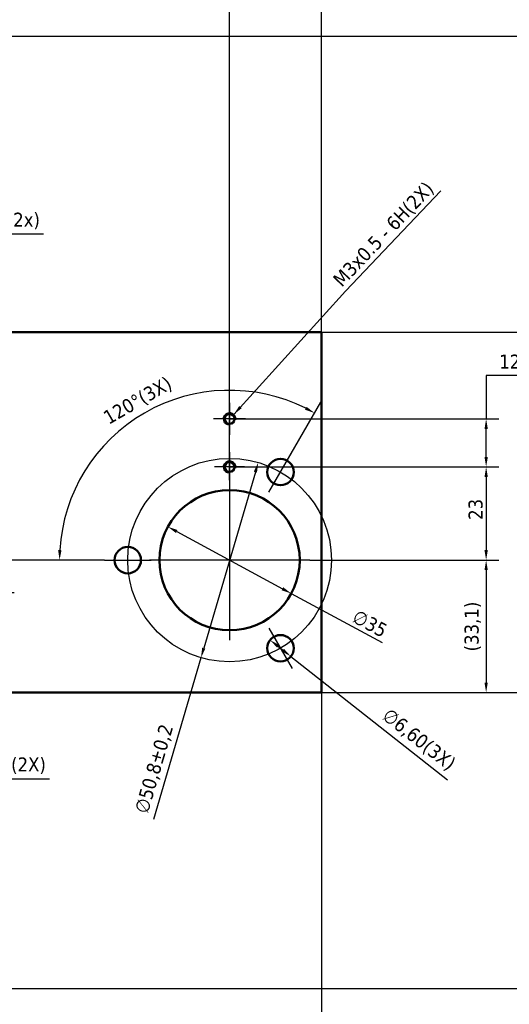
# Model space of a CAD drawing. Header units: millimetres. Extents: x 0 to 841, y 0 to 594.
# Tile 5 of 7: x 526 to 648, y 146 to 392. Entities that reach past the tile are written whole.
import ezdxf

# ---------------------------------------------------------------- set-up
doc = ezdxf.new("R2010")
doc.units = ezdxf.units.MM
for name, color, linetype, lineweight in [('Dimensão (ISO)', 7, 'Continuous', 25), ('Estreito visível (ISO)', 7, 'Continuous', 35), ('Linha de centro (ISO)', 7, 'Continuous', 25), ('Marca de centro (ISO)', 7, 'Continuous', 25), ('Símbolo (ISO)', 7, 'Continuous', 25), ('Visível (ISO)', 7, 'Continuous', 50)]:
    doc.layers.add(name, color=color, linetype=linetype, lineweight=lineweight)
doc.styles.add('Texto da nota (ISO)', font='tahoma.ttf')
doc.dimstyles.new('Padrão (ISO)', dxfattribs={"dimtxt": 3.5, "dimasz": 2.5, "dimexe": 3.175, "dimexo": 0, "dimgap": 0.762, "dimtad": 1, "dimrnd": 1e-08, "dimzin": 0, "dimtxsty": 'Texto da nota (ISO)', "dimcen": 0.09, "dimdle": 10, "dimclrd": 256, "dimclre": 256, "dimclrt": 256, "dimazin": 0, "dimtfac": 1.001486, "dimtmove": 0, "dimatfit": 3, "dimfxl": 1, "dimtolj": 1, "dimtzin": 0, "dimlwd": -1, "dimlwe": -1, "dimarcsym": 0})
doc.dimstyles.new('Padrão (ISO)$7', dxfattribs={"dimtxt": 3.5, "dimasz": 2.5, "dimexe": 3.175, "dimexo": 0, "dimgap": 0.762, "dimtad": 1, "dimrnd": 1e-08, "dimzin": 0, "dimtxsty": 'Texto da nota (ISO)', "dimcen": 0.09, "dimdle": 10, "dimclrd": 256, "dimclre": 256, "dimclrt": 256, "dimazin": 0, "dimtfac": 1.001486, "dimtmove": 0, "dimatfit": 3, "dimfxl": 1, "dimtolj": 1, "dimtzin": 0, "dimlwd": -1, "dimlwe": -1, "dimarcsym": 0})

# ---------------------------------------------------------------- blocks, each defined once
blk = doc.blocks.new('*D6')
at = {"layer": 'Defpoints', "color": 0, "transparency": 16777216}
for p in [(601.57, 518.19), (242.65, 313.9), (601.57, 313.9)]:
    blk.add_point(p, dxfattribs=at)
at = {"layer": 'Dimensão (ISO)', "transparency": 16777216}
for p, q in [((242.65, 313.9), (242.65, 521.37)), ((601.57, 313.9), (601.57, 521.37)), ((245.15, 518.19), (599.07, 518.19))]:
    blk.add_line(p, q, dxfattribs=at)
for points in [[(245.15, 518.61), (245.15, 517.78), (242.65, 518.19)], [(599.07, 518.61), (599.07, 517.78), (601.57, 518.19)]]:
    blk.add_solid(points, dxfattribs=at)
at = {"layer": 'Dimensão (ISO)', "transparency": 16777216, "insert": (416.34, 523.4), "char_height": 3.5, "attachment_point": 1, "style": 'Texto da nota (ISO)'}
blk.add_mtext('\\A1;358,9', dxfattribs=at)
blk = doc.blocks.new('*D9')
at = {"layer": 'Defpoints', "color": 0, "transparency": 16777216}
for p in [(469.34, 230.27), (601.57, 223.9), (601.57, 111.81)]:
    blk.add_point(p, dxfattribs=at)
at = {"layer": 'Dimensão (ISO)', "transparency": 16777216}
for p, q in [((469.34, 230.27), (469.34, 108.64)), ((601.57, 223.9), (601.57, 108.64)), ((471.84, 111.81), (599.07, 111.81))]:
    blk.add_line(p, q, dxfattribs=at)
for points in [[(471.84, 112.23), (471.84, 111.4), (469.34, 111.81)], [(599.07, 112.23), (599.07, 111.4), (601.57, 111.81)]]:
    blk.add_solid(points, dxfattribs=at)
at = {"layer": 'Dimensão (ISO)', "transparency": 16777216, "insert": (529.84, 117.02), "char_height": 3.5, "attachment_point": 1, "style": 'Texto da nota (ISO)'}
blk.add_mtext('\\A1;132,2', dxfattribs=at)
blk = doc.blocks.new('*D16')
at = {"layer": 'Defpoints', "color": 0, "transparency": 16777216}
for p in [(601.57, 475.83), (465.74, 387.83), (601.57, 313.9)]:
    blk.add_point(p, dxfattribs=at)
at = {"layer": 'Dimensão (ISO)', "transparency": 16777216}
for p, q in [((465.74, 387.83), (465.74, 479)), ((601.57, 313.9), (601.57, 479)), ((468.24, 475.83), (599.07, 475.83))]:
    blk.add_line(p, q, dxfattribs=at)
for points in [[(468.24, 476.25), (468.24, 475.41), (465.74, 475.83)], [(599.07, 476.25), (599.07, 475.41), (601.57, 475.83)]]:
    blk.add_solid(points, dxfattribs=at)
at = {"layer": 'Dimensão (ISO)', "transparency": 16777216, "insert": (521.73, 481.22), "char_height": 3.5, "attachment_point": 1, "style": 'Texto da nota (ISO)'}
blk.add_mtext('\\A1;\\fTahoma|b0|i0;\\H3.5000;(135,8)(2x)', dxfattribs=at)
blk = doc.blocks.new('*D19')
at = {"layer": 'Defpoints', "color": 0, "transparency": 16777216}
for p in [(601.57, 223.9), (465.74, 149.97), (677.57, 149.97)]:
    blk.add_point(p, dxfattribs=at)
at = {"layer": 'Dimensão (ISO)', "transparency": 16777216}
for p, q in [((601.57, 223.9), (680.75, 223.9)), ((677.57, 221.4), (677.57, 152.47)), ((465.74, 149.97), (680.75, 149.97))]:
    blk.add_line(p, q, dxfattribs=at)
for points in [[(677.16, 221.4), (677.99, 221.4), (677.57, 223.9)], [(677.16, 152.47), (677.99, 152.47), (677.57, 149.97)]]:
    blk.add_solid(points, dxfattribs=at)
at = {"layer": 'Dimensão (ISO)', "transparency": 16777216, "insert": (672.37, 181.2), "char_height": 3.5, "attachment_point": 1, "rotation": 90, "style": 'Texto da nota (ISO)'}
blk.add_mtext('\\A1;73,93', dxfattribs=at)
blk = doc.blocks.new('*D20')
at = {"layer": 'Defpoints', "color": 0, "transparency": 16777216}
for p in [(601.57, 313.9), (677.57, 313.9), (601.57, 223.9)]:
    blk.add_point(p, dxfattribs=at)
at = {"layer": 'Dimensão (ISO)', "transparency": 16777216}
for p, q in [((601.57, 313.9), (680.75, 313.9)), ((677.57, 226.4), (677.57, 311.4)), ((601.57, 223.9), (680.75, 223.9))]:
    blk.add_line(p, q, dxfattribs=at)
for points in [[(677.16, 311.4), (677.99, 311.4), (677.57, 313.9)], [(677.16, 226.4), (677.99, 226.4), (677.57, 223.9)]]:
    blk.add_solid(points, dxfattribs=at)
at = {"layer": 'Dimensão (ISO)', "transparency": 16777216, "insert": (673.17, 266.45), "char_height": 3.5, "attachment_point": 1, "rotation": 90, "style": 'Texto da nota (ISO)'}
blk.add_mtext('\\A1;90', dxfattribs=at)
blk = doc.blocks.new('*D21')
at = {"layer": 'Defpoints', "color": 0, "transparency": 16777216}
for p in [(465.74, 387.83), (677.57, 387.83), (601.57, 313.9)]:
    blk.add_point(p, dxfattribs=at)
at = {"layer": 'Dimensão (ISO)', "transparency": 16777216}
for p, q in [((465.74, 387.83), (680.75, 387.83)), ((677.57, 316.4), (677.57, 385.33)), ((601.57, 313.9), (680.75, 313.9))]:
    blk.add_line(p, q, dxfattribs=at)
for points in [[(677.16, 385.33), (677.99, 385.33), (677.57, 387.83)], [(677.16, 316.4), (677.99, 316.4), (677.57, 313.9)]]:
    blk.add_solid(points, dxfattribs=at)
at = {"layer": 'Dimensão (ISO)', "transparency": 16777216, "insert": (672.37, 345.13), "char_height": 3.5, "attachment_point": 1, "rotation": 90, "style": 'Texto da nota (ISO)'}
blk.add_mtext('\\A1;73,93', dxfattribs=at)
blk = doc.blocks.new('*D29')
at = {"layer": 'Defpoints', "color": 0, "transparency": 16777216}
for p in [(513.21, 313.9), (513.21, 313.9), (472.94, 307.53)]:
    blk.add_point(p, dxfattribs=at)
at = {"layer": 'Dimensão (ISO)', "transparency": 16777216}
for p, q in [((532.19, 338.33), (513.21, 338.33)), ((513.21, 338.33), (513.21, 318.9)), ((513.21, 316.4), (513.21, 318.9)), ((513.21, 307.53), (513.21, 313.9)), ((472.94, 307.53), (516.39, 307.53)), ((513.21, 305.03), (513.21, 302.53))]:
    blk.add_line(p, q, dxfattribs=at)
for points in [[(512.79, 316.4), (513.63, 316.4), (513.21, 313.9)], [(512.79, 305.03), (513.63, 305.03), (513.21, 307.53)]]:
    blk.add_solid(points, dxfattribs=at)
at = {"layer": 'Dimensão (ISO)', "transparency": 16777216, "insert": (516.47, 343.72), "char_height": 3.5, "attachment_point": 1, "style": 'Texto da nota (ISO)'}
blk.add_mtext('\\A1;\\fTahoma|b0|i0;\\H3.5000;6,4(2x)', dxfattribs=at)
blk = doc.blocks.new('*D32')
at = {"layer": 'Defpoints', "color": 0, "transparency": 16777216}
for p in [(578.63, 445.83), (465.74, 387.83), (578.63, 276.96)]:
    blk.add_point(p, dxfattribs=at)
at = {"layer": 'Dimensão (ISO)', "transparency": 16777216}
for p, q in [((465.74, 387.83), (465.74, 449)), ((578.63, 276.96), (578.63, 449)), ((468.24, 445.83), (576.13, 445.83))]:
    blk.add_line(p, q, dxfattribs=at)
for points in [[(468.24, 446.25), (468.24, 445.41), (465.74, 445.83)], [(576.13, 446.25), (576.13, 445.41), (578.63, 445.83)]]:
    blk.add_solid(points, dxfattribs=at)
at = {"layer": 'Dimensão (ISO)', "transparency": 16777216, "insert": (516.57, 451.03), "char_height": 3.5, "attachment_point": 1, "style": 'Texto da nota (ISO)'}
blk.add_mtext('\\A1;112,9', dxfattribs=at)
blk = doc.blocks.new('*D33')
at = {"layer": 'Defpoints', "color": 0, "transparency": 16777216}
for p in [(601.57, 445.83), (601.57, 313.9), (578.63, 276.96)]:
    blk.add_point(p, dxfattribs=at)
at = {"layer": 'Dimensão (ISO)', "transparency": 16777216}
for p, q in [((578.63, 276.96), (578.63, 449)), ((601.57, 313.9), (601.57, 449)), ((581.13, 445.83), (599.07, 445.83))]:
    blk.add_line(p, q, dxfattribs=at)
for points in [[(581.13, 446.25), (581.13, 445.41), (578.63, 445.83)], [(599.07, 446.25), (599.07, 445.41), (601.57, 445.83)]]:
    blk.add_solid(points, dxfattribs=at)
at = {"layer": 'Dimensão (ISO)', "transparency": 16777216, "insert": (583.84, 451.22), "char_height": 3.5, "attachment_point": 1, "style": 'Texto da nota (ISO)'}
blk.add_mtext('\\A1;(22,9)', dxfattribs=at)
blk = doc.blocks.new('*D34')
at = {"layer": 'Defpoints', "color": 0, "transparency": 16777216}
for p in [(472.94, 230.27), (514.3, 223.9), (514.3, 223.9)]:
    blk.add_point(p, dxfattribs=at)
at = {"layer": 'Dimensão (ISO)', "transparency": 16777216}
for p, q in [((514.3, 232.77), (514.3, 235.27)), ((472.94, 230.27), (517.48, 230.27)), ((514.3, 230.27), (514.3, 223.9)), ((514.3, 221.4), (514.3, 218.9)), ((514.3, 202.31), (514.3, 218.9)), ((533.7, 202.31), (514.3, 202.31))]:
    blk.add_line(p, q, dxfattribs=at)
for points in [[(513.89, 232.77), (514.72, 232.77), (514.3, 230.27)], [(513.89, 221.4), (514.72, 221.4), (514.3, 223.9)]]:
    blk.add_solid(points, dxfattribs=at)
at = {"layer": 'Dimensão (ISO)', "transparency": 16777216, "insert": (517.57, 207.7), "char_height": 3.5, "attachment_point": 1, "style": 'Texto da nota (ISO)'}
blk.add_mtext('\\A1;\\fTahoma|b0|i0;\\H3.5000;6,4(2X)', dxfattribs=at)
blk = doc.blocks.new('*D35')
at = {"layer": 'Defpoints', "color": 0, "transparency": 16777216}
for p in [(582.36, 280.23), (598.63, 256.96), (642.63, 256.96)]:
    blk.add_point(p, dxfattribs=at)
at = {"layer": 'Dimensão (ISO)', "transparency": 16777216}
for p, q in [((582.36, 280.23), (645.81, 280.23)), ((642.63, 277.73), (642.63, 259.46)), ((598.63, 256.96), (645.81, 256.96))]:
    blk.add_line(p, q, dxfattribs=at)
for points in [[(642.22, 277.73), (643.05, 277.73), (642.63, 280.23)], [(642.22, 259.46), (643.05, 259.46), (642.63, 256.96)]]:
    blk.add_solid(points, dxfattribs=at)
at = {"layer": 'Dimensão (ISO)', "transparency": 16777216, "insert": (638.23, 267.01), "char_height": 3.5, "attachment_point": 1, "rotation": 90, "style": 'Texto da nota (ISO)'}
blk.add_mtext('\\A1;23', dxfattribs=at)
blk = doc.blocks.new('*D36')
at = {"layer": 'Defpoints', "color": 0, "transparency": 16777216}
for p in [(578.63, 292.23), (642.63, 292.23), (578.63, 280.23)]:
    blk.add_point(p, dxfattribs=at)
at = {"layer": 'Dimensão (ISO)', "transparency": 16777216}
for p, q in [((661.4, 303.07), (642.63, 303.07)), ((642.63, 303.07), (642.63, 292.23)), ((578.63, 292.23), (645.81, 292.23)), ((642.63, 282.73), (642.63, 289.73)), ((578.63, 280.23), (645.81, 280.23))]:
    blk.add_line(p, q, dxfattribs=at)
for points in [[(642.22, 289.73), (643.05, 289.73), (642.63, 292.23)], [(642.22, 282.73), (643.05, 282.73), (642.63, 280.23)]]:
    blk.add_solid(points, dxfattribs=at)
at = {"layer": 'Dimensão (ISO)', "transparency": 16777216, "insert": (645.9, 308.28), "char_height": 3.5, "attachment_point": 1, "style": 'Texto da nota (ISO)'}
blk.add_mtext('\\A1;12{\\H3.5052;±0,2}', dxfattribs=at)
blk = doc.blocks.new('*D37')
at = {"layer": 'Defpoints', "color": 0, "transparency": 16777216}
for p in [(598.63, 256.96), (601.57, 223.9), (642.63, 223.9)]:
    blk.add_point(p, dxfattribs=at)
at = {"layer": 'Dimensão (ISO)', "transparency": 16777216}
for p, q in [((598.63, 256.96), (645.81, 256.96)), ((642.63, 254.46), (642.63, 226.4)), ((601.57, 223.9), (645.81, 223.9))]:
    blk.add_line(p, q, dxfattribs=at)
for points in [[(642.22, 254.46), (643.05, 254.46), (642.63, 256.96)], [(642.22, 226.4), (643.05, 226.4), (642.63, 223.9)]]:
    blk.add_solid(points, dxfattribs=at)
at = {"layer": 'Dimensão (ISO)', "transparency": 16777216, "insert": (637.25, 234.17), "char_height": 3.5, "attachment_point": 1, "rotation": 90, "style": 'Texto da nota (ISO)'}
blk.add_mtext('\\A1;(33,1)', dxfattribs=at)
blk = doc.blocks.new('*D38')
at = {"layer": 'Defpoints', "color": 0, "transparency": 16777216}
for p in [(521.7, 256.96), (547.43, 256.96), (452.61, 248.9)]:
    blk.add_point(p, dxfattribs=at)
at = {"layer": 'Dimensão (ISO)', "transparency": 16777216}
for p, q in [((501.3, 272.35), (521.7, 272.35)), ((521.7, 272.35), (521.7, 256.96)), ((547.43, 256.96), (518.53, 256.96)), ((521.7, 251.4), (521.7, 254.46)), ((452.61, 248.9), (524.88, 248.9))]:
    blk.add_line(p, q, dxfattribs=at)
for points in [[(521.29, 254.46), (522.12, 254.46), (521.7, 256.96)], [(521.29, 251.4), (522.12, 251.4), (521.7, 248.9)]]:
    blk.add_solid(points, dxfattribs=at)
at = {"layer": 'Dimensão (ISO)', "transparency": 16777216, "insert": (502.06, 277.56), "char_height": 3.5, "attachment_point": 1, "style": 'Texto da nota (ISO)'}
blk.add_mtext('\\A1;8,1{\\H3.5052;±0,1}', dxfattribs=at)
blk = doc.blocks.new('*D39')
at = {"layer": 'Defpoints', "color": 0, "transparency": 16777216}
for p in [(585.78, 281.34), (571.49, 232.59)]:
    blk.add_point(p, dxfattribs=at)
at = {"layer": 'Dimensão (ISO)', "transparency": 16777216}
for p, q in [((585.07, 278.94), (572.2, 234.99)), ((571.49, 232.59), (559.66, 192.2))]:
    blk.add_line(p, q, dxfattribs=at)
for points in [[(584.67, 279.06), (585.47, 278.82), (585.78, 281.34)], [(571.8, 235.1), (572.6, 234.87), (571.49, 232.59)]]:
    blk.add_solid(points, dxfattribs=at)
at = {"layer": 'Dimensão (ISO)', "transparency": 16777216, "insert": (554.83, 194.42), "char_height": 3.5, "attachment_point": 1, "rotation": 73.6711, "style": 'Texto da nota (ISO)'}
blk.add_mtext('\\A1;∅50,8{\\H3.5052;±0,2}', dxfattribs=at)
blk = doc.blocks.new('*D40')
at = {"layer": 'Defpoints', "color": 0, "transparency": 16777216}
for p in [(571.27, 298.74), (588.43, 273.94), (547.43, 256.96), (578.63, 256.96)]:
    blk.add_point(p, dxfattribs=at)
at = {"layer": 'Dimensão (ISO)', "transparency": 16777216}
for p, q in [((588.43, 273.94), (601.43, 296.45)), ((547.43, 256.96), (533.04, 256.96))]:
    blk.add_line(p, q, dxfattribs=at)
blk.add_arc((578.63, 256.96), 42.42, 63.3774, 176.6226, dxfattribs=at)
for points in [[(597.84, 295.25), (597.44, 294.52), (599.84, 293.7)], [(536.71, 259.45), (535.87, 259.48), (536.22, 256.96)]]:
    blk.add_solid(points, dxfattribs=at)
at = {"layer": 'Dimensão (ISO)', "transparency": 16777216, "insert": (546.73, 293.75), "char_height": 3.5, "attachment_point": 1, "rotation": 30, "style": 'Texto da nota (ISO)'}
blk.add_mtext('\\A1;\\fTahoma|b0|i0;\\H3.5000;120°(3X)', dxfattribs=at)
blk = doc.blocks.new('*D41')
at = {"layer": 'Defpoints', "color": 0, "transparency": 16777216}
for p in [(588.74, 237.01), (593.92, 232.92)]:
    blk.add_point(p, dxfattribs=at)
at = {"layer": 'Dimensão (ISO)', "transparency": 16777216}
for p, q in [((590.71, 235.46), (591.96, 234.47)), ((593.92, 232.92), (632.97, 202.07))]:
    blk.add_line(p, q, dxfattribs=at)
for points in [[(590.96, 235.79), (590.45, 235.14), (588.74, 237.01)], [(592.22, 234.8), (591.7, 234.14), (593.92, 232.92)]]:
    blk.add_solid(points, dxfattribs=at)
at = {"layer": 'Dimensão (ISO)', "transparency": 16777216, "insert": (618.61, 220.28), "char_height": 3.5, "attachment_point": 1, "rotation": 321.6891, "style": 'Texto da nota (ISO)'}
blk.add_mtext('\\A1;\\fTahoma|b0|i0;\\H3.5000;∅6,60(3X)', dxfattribs=at)
blk = doc.blocks.new('*D55')
at = {"layer": 'Defpoints', "color": 0, "transparency": 16777216}
for p in [(563.25, 265.3), (594.02, 248.63)]:
    blk.add_point(p, dxfattribs=at)
at = {"layer": 'Dimensão (ISO)', "transparency": 16777216}
for p, q in [((565.45, 264.11), (591.82, 249.82)), ((594.02, 248.63), (616.67, 236.36))]:
    blk.add_line(p, q, dxfattribs=at)
for points in [[(565.64, 264.48), (565.25, 263.74), (563.25, 265.3)], [(592.02, 250.19), (591.62, 249.45), (594.02, 248.63)]]:
    blk.add_solid(points, dxfattribs=at)
at = {"layer": 'Dimensão (ISO)', "transparency": 16777216, "insert": (610.59, 244.81), "char_height": 3.5, "attachment_point": 1, "rotation": 331.554, "style": 'Texto da nota (ISO)'}
blk.add_mtext('\\A1;∅35', dxfattribs=at)

msp = doc.modelspace()

# ---------------------------------------------------------------- linework, layer by layer
at = {"layer": 'Estreito visível (ISO)'}
for centre in [(578.634, 292.227), (578.634, 280.227)]:
    msp.add_arc(centre, 1.5, 350, 260, dxfattribs=at)
at = {"layer": 'Linha de centro (ISO)', "linetype": 'Continuous'}
msp.add_circle((578.634, 256.964), 25.4, dxfattribs=at)
at = {"layer": 'Marca de centro (ISO)', "linetype": 'Continuous'}
for p, q in [((578.634, 296.227), (578.634, 288.227)), ((582.634, 292.227), (574.634, 292.227)), ((578.634, 283.957), (578.634, 276.498)), ((588.434, 273.938), (594.234, 283.984)), ((582.363, 280.227), (574.904, 280.227)), ((578.634, 276.964), (578.634, 236.964)), ((578.634, 276.964), (578.634, 236.964)), ((547.434, 256.964), (559.034, 256.964)), ((598.634, 256.964), (558.634, 256.964)), ((598.634, 256.964), (558.634, 256.964)), ((588.434, 239.99), (594.234, 229.944))]:
    msp.add_line(p, q, dxfattribs=at)
at = {"layer": 'Visível (ISO)'}
for p, q in [((601.574, 313.9), (472.944, 313.9)), ((601.574, 223.9), (601.574, 313.9)), ((601.574, 223.9), (472.944, 223.9))]:
    msp.add_line(p, q, dxfattribs=at)
for centre, radius in [((578.634, 292.227), 1.23), ((578.634, 280.227), 1.23), ((591.334, 278.961), 3.3), ((578.634, 256.964), 17.5), ((553.234, 256.964), 3.3), ((591.334, 234.967), 3.3)]:
    msp.add_circle(centre, radius, dxfattribs=at)

# ---------------------------------------------------------------- texts
at = {"layer": 'Símbolo (ISO)', "insert": (607.091, 324.516), "char_height": 3.5, "width": 35.51902, "attachment_point": 7, "rotation": 46.54456, "line_spacing_factor": 0.6125, "style": 'Texto da nota (ISO)'}
msp.add_mtext('{M3x0.5 - 6H(2X)}', dxfattribs=at)

# ---------------------------------------------------------------- dimensions: what is measured, and where the dimension line sits
at = {"layer": 'Dimensão (ISO)'}
for base, p1, p2, angle, override, picture, middle in [((601.574, 518.192), (242.645, 313.9), (601.574, 313.9), 180, {"dimgap": 0.762, "dimdec": 1, "dimtol": 0, "dimlim": 0, "dimtp": 0, "dimtm": 0, "dimtdec": 2, "dimtofl": 0, "dimatfit": 1}, '*D6', (422.11, 518.192)), ((578.634, 445.829), (465.74, 387.829), (578.634, 276.964), 180, {"dimgap": 0.762, "dimdec": 1, "dimtol": 0, "dimlim": 0, "dimtp": 0, "dimtm": 0, "dimtdec": 2, "dimtofl": 0, "dimatfit": 1}, '*D32', (522.187, 445.829)), ((677.574, 387.829), (601.574, 313.9), (465.74, 387.829), 90, {"dimgap": 0.762, "dimdec": 2, "dimtol": 0, "dimlim": 0, "dimtp": 0, "dimtm": 0, "dimtdec": 2, "dimtofl": 0, "dimatfit": 1}, '*D21', (677.574, 350.865)), ((677.574, 313.9), (601.574, 223.9), (601.574, 313.9), 90, {"dimgap": 0.762, "dimdec": 0, "dimtol": 0, "dimlim": 0, "dimtp": 0, "dimtm": 0, "dimtdec": 2, "dimtofl": 0, "dimatfit": 1}, '*D20', (677.574, 268.9)), ((642.634, 292.227), (578.634, 280.227), (578.634, 292.227), 90, {"dimgap": 0.762, "dimtih": 1, "dimtoh": 1, "dimdec": 0, "dimtol": 1, "dimlim": 0, "dimtp": 0.2, "dimtm": 0.2, "dimtdec": 1, "dimtofl": 0, "dimtmove": 1, "dimatfit": 2}, '*D36', (642.928, 303.065)), ((521.703, 256.964), (452.61, 248.9), (547.434, 256.964), 90, {"dimgap": 0.762, "dimtih": 1, "dimtoh": 1, "dimdec": 1, "dimtol": 1, "dimlim": 0, "dimtp": 0.1, "dimtm": 0.1, "dimtdec": 1, "dimtofl": 0, "dimtmove": 1, "dimatfit": 2}, '*D38', (521.365, 272.348)), ((642.634, 256.964), (582.363, 280.227), (598.634, 256.964), 90, {"dimgap": 0.762, "dimdec": 0, "dimtol": 0, "dimlim": 0, "dimtp": 0, "dimtm": 0, "dimtdec": 2, "dimtofl": 0, "dimatfit": 1}, '*D35', (642.634, 269.377)), ((601.574, 111.814), (469.342, 230.27), (601.574, 223.9), 180, {"dimgap": 0.762, "dimdec": 1, "dimtol": 0, "dimlim": 0, "dimtp": 0, "dimtm": 0, "dimtdec": 2, "dimtofl": 0, "dimatfit": 1}, '*D9', (535.458, 111.814)), ((677.574, 149.972), (601.574, 223.9), (465.74, 149.972), 90, {"dimgap": 0.762, "dimdec": 2, "dimtol": 0, "dimlim": 0, "dimtp": 0, "dimtm": 0, "dimtdec": 2, "dimtofl": 0, "dimatfit": 1}, '*D19', (677.574, 186.936))]:
    dim = msp.add_linear_dim(base=base, p1=p1, p2=p2, angle=angle, dimstyle='Padrão (ISO)', override=override, dxfattribs=at)
    dim.commit()
    dim.dimension.update_dxf_attribs({"geometry": picture, "text_midpoint": middle, "dimtype": 160})
for base, p1, p2, angle, text, override, picture, middle in [((601.574, 475.829), (465.74, 387.829), (601.574, 313.9), 180, '\\fTahoma|b0|i0;\\H3.5000;(<>)(2x)', {"dimgap": 0.762, "dimdec": 1, "dimtol": 0, "dimlim": 0, "dimtp": 0, "dimtm": 0, "dimtdec": 2, "dimtofl": 0, "dimatfit": 1}, '*D16', (533.657, 475.829)), ((513.211, 313.9), (472.944, 307.53), (513.211, 313.9), 90, '\\fTahoma|b0|i0;\\H3.5000;<>(2x)', {"dimgap": 0.762, "dimtih": 1, "dimtoh": 1, "dimdec": 1, "dimse2": 1, "dimtol": 0, "dimlim": 0, "dimtp": 0, "dimtm": 0, "dimtdec": 2, "dimtofl": 1, "dimtmove": 1, "dimatfit": 1}, '*D29', (513.693, 338.331)), ((642.634, 223.9), (598.634, 256.964), (601.574, 223.9), 90, '(<>)', {"dimgap": 0.762, "dimdec": 1, "dimtol": 0, "dimlim": 0, "dimtp": 0, "dimtm": 0, "dimtdec": 2, "dimtofl": 0, "dimatfit": 1}, '*D37', (642.634, 240.432)), ((514.304, 223.9), (472.944, 230.27), (514.304, 223.9), 270, '\\fTahoma|b0|i0;\\H3.5000;<>(2X)', {"dimgap": 0.762, "dimtih": 1, "dimtoh": 1, "dimdec": 1, "dimse2": 1, "dimtol": 0, "dimlim": 0, "dimtp": 0, "dimtm": 0, "dimtdec": 2, "dimtofl": 1, "dimtmove": 1, "dimatfit": 1}, '*D34', (514.736, 202.313))]:
    dim = msp.add_linear_dim(base=base, p1=p1, p2=p2, angle=angle, text=text, dimstyle='Padrão (ISO)', override=override, dxfattribs=at)
    dim.commit()
    dim.dimension.update_dxf_attribs({"geometry": picture, "text_midpoint": middle, "dimtype": 160})
dim = msp.add_linear_dim(base=(601.574, 445.829), p1=(578.634, 276.964), p2=(601.574, 313.9), text='(<>)', dimstyle='Padrão (ISO)', override={"dimgap": 0.762, "dimdec": 1, "dimtol": 0, "dimlim": 0, "dimtp": 0, "dimtm": 0, "dimtdec": 2, "dimtofl": 0, "dimatfit": 1}, dxfattribs=at)
dim.commit()
dim.dimension.update_dxf_attribs({"geometry": '*D33', "text_midpoint": (590.104, 445.829), "dimtype": 160})
dim = msp.add_angular_dim_3p(base=(571.269, 298.737), center=(578.634, 256.964), p1=(588.434, 273.938), p2=(547.434, 256.964), text='\\fTahoma|b0|i0;\\H3.5000;<>(3X)', dimstyle='Padrão (ISO)', override={"dimgap": 0.762, "dimadec": 0, "dimtol": 0, "dimlim": 0, "dimtp": 0, "dimtm": 0, "dimtdec": 2}, dxfattribs=at)
dim.commit()
dim.dimension.update_dxf_attribs({"geometry": '*D40', "text_midpoint": (557.425, 293.699), "dimtype": 165})
for p1, p2, override, picture, middle in [((585.776, 281.339), (571.493, 232.589), {"dimgap": 0.762, "dimdec": 1, "dimlfac": 1, "dimtol": 1, "dimlim": 0, "dimtp": 0.2, "dimtm": 0.2, "dimtdec": 1, "dimatfit": 2}, '*D39', (563.104, 203.955)), ((563.247, 265.3), (594.021, 248.628), {"dimgap": 0.762, "dimdec": 0, "dimlfac": 1, "dimtol": 0, "dimlim": 0, "dimtp": 0, "dimtm": 0, "dimtdec": 2, "dimatfit": 2}, '*D55', (612.215, 238.772))]:
    dim = msp.add_diameter_dim_2p(p1=p1, p2=p2, dimstyle='Padrão (ISO)', override=override, dxfattribs=at)
    dim.commit()
    dim.dimension.update_dxf_attribs({"geometry": picture, "text_midpoint": middle, "dimtype": 163})
dim = msp.add_diameter_dim_2p(p1=(588.745, 237.013), p2=(593.924, 232.921), text='\\fTahoma|b0|i0;\\H3.5000;<>(3X)', dimstyle='Padrão (ISO)', override={"dimgap": 0.762, "dimdec": 2, "dimlfac": 1, "dimtol": 0, "dimlim": 0, "dimtp": 0, "dimtm": 0, "dimtdec": 2, "dimatfit": 2}, dxfattribs=at)
dim.commit()
dim.dimension.update_dxf_attribs({"geometry": '*D41', "text_midpoint": (623.822, 209.299), "dimtype": 163})

# ---------------------------------------------------------------- leaders
at = {"layer": 'Símbolo (ISO)', "annotation_type": 0, "has_hookline": 1, "hookline_direction": 0, "text_width": 34.57, "horizontal_direction": (0.68779, 0.72591, 0)}
msp.add_leader([(579.666, 293.316), (607.515, 324.115)], dimstyle='Padrão (ISO)$7', override={"dimgap": 0, "dimtad": 1}, dxfattribs=at)

doc.saveas('drawing.dxf')
